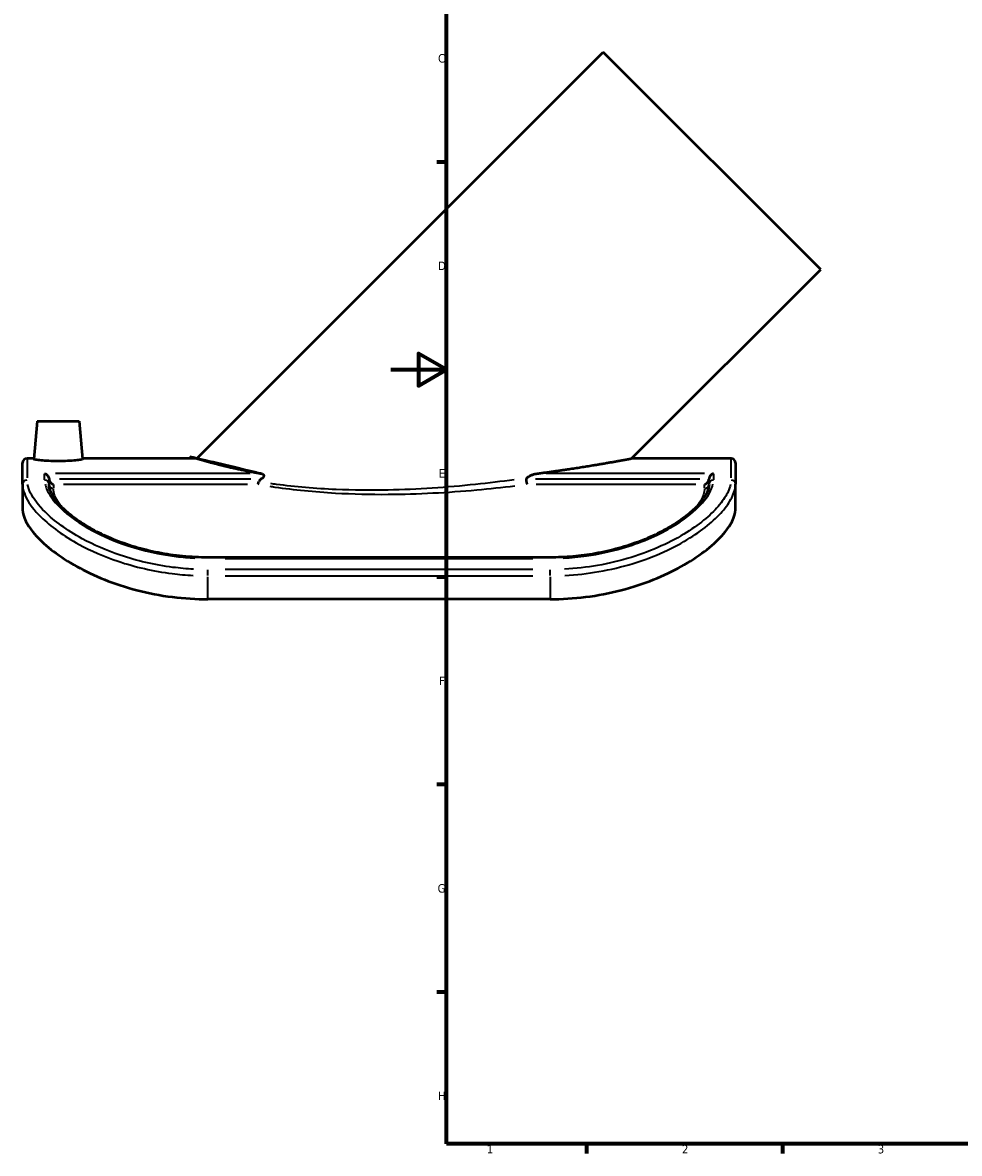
# Model space of a CAD drawing. Header units: millimetres. Extents: x -132 to 1005, y -184 to 847.
# Tile 1 of 5: x -132 to 203, y 17 to 421. Entities that reach past the tile are written whole.
import ezdxf

# ---------------------------------------------------------------- set-up
doc = ezdxf.new("R2010")
doc.units = ezdxf.units.MM
for name, color, linetype, lineweight in [('Border (ANSI)', 7, 'Continuous', 70), ('Visible (ANSI)', 7, 'Continuous', 50), ('Visible Narrow (ANSI)', 7, 'Continuous', 35)]:
    doc.layers.add(name, color=color, linetype=linetype, lineweight=lineweight)
doc.styles.add('Note Text (ANSI)', font='tahoma.ttf')

# ---------------------------------------------------------------- blocks, each defined once
blk = doc.blocks.new('Borders Default Border')
at = {"layer": 'Border (ANSI)'}
for p, q in [((20, 371.25), (16.55200004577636, 371.25)), ((20, 222.7499961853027), (16.55200004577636, 222.7499961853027)), ((20, 148.5000038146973), (16.55200004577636, 148.5000038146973)), ((20, 74.25000190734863), (16.55200004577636, 74.25000190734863)), ((70.08333206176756, 20), (70.08333206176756, 16.55200004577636)), ((140.1666641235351, 20), (140.1666641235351, 16.55200004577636))]:
    blk.add_line(p, q, dxfattribs=at)
at = {"layer": 'Border (ANSI)', "flags": 128}
for points in [[(20, 20), (20, 574.000015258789), (820.999984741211, 574.000015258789), (820.999984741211, 20), (20, 20)], [(0, 297.0000076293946), (20, 297.0000076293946), (10, 302.773494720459), (10, 291.2265014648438), (20, 297.0000076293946)]]:
    blk.add_lwpolyline(points, dxfattribs=at)
at = {"layer": 'Border (ANSI)', "char_height": 3.048000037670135, "attachment_point": 7, "style": 'Note Text (ANSI)'}
for s, insert in [('C', (16.95163907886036, 406.7966596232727)), ('D', (16.95930643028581, 332.600999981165)), ('E', (17.20507306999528, 258.350999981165)), ('F', (17.28781862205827, 184.100999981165)), ('G', (16.81084813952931, 109.7917195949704)), ('H', (16.96548147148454, 35.600999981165)), ('1', (34.3540311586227, 16.55199996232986)), ('2', (104.2008390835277, 16.55199996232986)), ('3', (174.2597883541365, 16.48777954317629))]:
    blk.add_mtext(s, dxfattribs=dict(at, insert=insert))

msp = doc.modelspace()

# ---------------------------------------------------------------- linework, layer by layer
at = {"layer": 'Visible (ANSI)'}
for p, q in [((-69.35481304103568, 265.2062126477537), (76.0451869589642, 410.6062126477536)), ((153.8269328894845, 332.8244667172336), (76.0451869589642, 410.6062126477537)), ((86.20867882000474, 265.2062126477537), (153.8269328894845, 332.8244667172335)), ((-126.4230671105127, 278.6062126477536), (-127.6179145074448, 264.949044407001)), ((-126.4230671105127, 278.6062126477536), (-111.4230671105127, 278.6062126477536)), ((-111.4230671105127, 278.6062126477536), (-110.2282197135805, 264.949044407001)), ((-131.6730671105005, 255.9672209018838), (-131.6730671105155, 263.6312126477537)), ((-127.5954152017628, 265.2062126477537), (-130.0980671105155, 265.2062126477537)), ((-69.3548130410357, 265.2062126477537), (-110.2507190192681, 265.2062126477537)), ((121.7519328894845, 265.2062126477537), (86.20867882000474, 265.2062126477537)), ((123.3269328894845, 263.6312126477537), (123.3269328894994, 255.9672209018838)), ((-131.6730671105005, 255.9672209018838), (-131.6730671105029, 246.790953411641)), ((123.3269328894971, 246.790953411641), (123.3269328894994, 255.9672209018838)), ((57.02693288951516, 229.7799589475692), (-65.37306711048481, 229.7799589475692)), ((57.02693288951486, 214.8473027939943), (-65.37306711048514, 214.8473027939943))]:
    msp.add_line(p, q, dxfattribs=at)
for centre, start, end in [((-130.0980671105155, 263.6312126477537), 90, 180), ((121.7519328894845, 263.6312126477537), 0, 90)]:
    msp.add_arc(centre, 1.575, start, end, dxfattribs=at)
for points, knots in [([(-118.9230671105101, 264.2397399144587), (-120.0215948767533, 264.2397399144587), (-121.1921911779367, 264.2638999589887), (-123.3421089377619, 264.3564215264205), (-124.3214816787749, 264.424146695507), (-125.8640814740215, 264.5669280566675), (-126.5303310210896, 264.6513764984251), (-127.4098936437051, 264.8125554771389), (-127.6231945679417, 264.8886930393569), (-127.6179145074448, 264.949044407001)], [0, 0, 0, 0, 0.3295583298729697, 0.3295583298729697, 0.6591166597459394, 0.6591166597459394, 0.9885033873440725, 0.9885033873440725, 1.317890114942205, 1.317890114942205, 1.317890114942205, 1.317890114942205]), ([(-110.2282197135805, 264.949044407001), (-110.2229396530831, 264.8886930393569), (-110.4362405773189, 264.8125554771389), (-111.3158031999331, 264.6513764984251), (-111.9820527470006, 264.5669280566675), (-113.5246525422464, 264.424146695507), (-114.5040252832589, 264.3564215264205), (-116.6539430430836, 264.2638999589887), (-117.8245393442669, 264.2397399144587), (-118.9230671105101, 264.2397399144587)], [3.933515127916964, 3.933515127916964, 3.933515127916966, 3.933515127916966, 4.262901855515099, 4.262901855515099, 4.592288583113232, 4.592288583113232, 4.921846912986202, 4.921846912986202, 5.251405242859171, 5.251405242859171, 5.251405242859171, 5.251405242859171]), ([(-69.35481304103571, 265.2062126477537), (-69.35481304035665, 265.2062126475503), (-68.9658784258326, 265.0895135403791), (-67.35309127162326, 264.6224802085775), (-66.12922189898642, 264.272572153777), (-62.91759597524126, 263.4079000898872), (-60.92553822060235, 262.8931404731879), (-56.35948251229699, 261.8083031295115), (-53.78512501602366, 261.2395912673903), (-49.58652711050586, 260.4034861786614), (-48.0094231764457, 260.105913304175), (-46.35711644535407, 259.8144697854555)], [9.49590903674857, 9.49590903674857, 9.495909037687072, 9.495909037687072, 10.57265007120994, 10.57265007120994, 11.64939110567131, 11.64939110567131, 12.72613214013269, 12.72613214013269, 13.80287317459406, 13.80287317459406, 14.39649952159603, 14.39649952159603, 14.39649952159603, 14.39649952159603]), ([(52.42749649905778, 259.8144697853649), (56.6557870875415, 260.3657901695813), (60.65706471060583, 260.9387836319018), (67.1789293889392, 261.9296565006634), (70.01193238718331, 262.3817186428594), (75.25867303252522, 263.2508923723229), (77.67195862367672, 263.6675135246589), (81.72742121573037, 264.3836668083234), (83.37206376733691, 264.6831988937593), (85.6134520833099, 265.0947979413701), (86.20867881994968, 265.2062126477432), (86.20867882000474, 265.2062126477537)], [24.22178403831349, 24.22178403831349, 24.22178403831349, 24.22178403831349, 25.58941610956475, 25.58941610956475, 26.64604310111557, 26.64604310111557, 27.70267009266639, 27.70267009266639, 28.75929708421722, 28.75929708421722, 29.81592407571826, 29.81592407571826, 29.81592407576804, 29.81592407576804]), ([(-123.7980671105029, 259.8144697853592), (-123.7961977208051, 259.8140006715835), (-123.794328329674, 259.8135283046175), (-123.6271131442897, 259.7709845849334), (-123.4608024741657, 259.7032232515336), (-123.1467351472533, 259.522191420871), (-122.9965077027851, 259.4100587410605), (-122.7156821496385, 259.1358114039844), (-122.5836199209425, 258.9708121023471), (-122.3950643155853, 258.6403417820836), (-122.3283570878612, 258.4859363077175), (-122.2445869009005, 258.1805675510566), (-122.2234909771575, 258.0359048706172), (-122.2230692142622, 257.8917426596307), (-122.2230671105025, 257.8903043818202), (-122.2230671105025, 257.8888669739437)], [-0.0007949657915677, -0.0007949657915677, -0.0007949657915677, -0.0007949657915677, 0, 0, 0.0703142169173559, 0.0703142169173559, 0.1373163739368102, 0.1373163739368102, 0.2056312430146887, 0.2056312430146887, 0.2568164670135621, 0.2568164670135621, 0.3014758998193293, 0.3014758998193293, 0.3019262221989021, 0.3019262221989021, 0.3019262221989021, 0.3019262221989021]), ([(-46.35711644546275, 259.8144697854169), (-46.2691331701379, 259.7989440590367), (-46.18288788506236, 259.7793732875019), (-45.96246042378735, 259.7149572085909), (-45.83440003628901, 259.6624515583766), (-45.61028680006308, 259.5233750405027), (-45.51308987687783, 259.4383423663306), (-45.41323061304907, 259.2607953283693), (-45.38747023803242, 259.1885211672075), (-45.36991071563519, 259.0328394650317), (-45.37835456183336, 258.9493608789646), (-45.42681424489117, 258.7696813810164), (-45.47918728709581, 258.6632463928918), (-45.61397442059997, 258.4633547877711), (-45.69592925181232, 258.3696560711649), (-45.77619199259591, 258.2893933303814), (-45.93290925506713, 258.1326760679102), (-46.10291318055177, 257.9990640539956), (-46.28279092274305, 257.8817533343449)], [-0.2519274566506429, -0.2519274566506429, -0.2519274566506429, -0.2519274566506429, -0.2212421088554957, -0.2212421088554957, -0.1704336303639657, -0.1704336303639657, -0.119625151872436, -0.119625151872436, -0.0938651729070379, -0.0938651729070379, -0.06810519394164, -0.06810519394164, -0.0340525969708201, -0.0340525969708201, 0, 0, 0, 0.066489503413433, 0.066489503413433, 0.066489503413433, 0.066489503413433]), ([(48.72250849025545, 258.2119655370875), (48.74699385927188, 258.2388991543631), (48.77179590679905, 258.2647701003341), (48.7964191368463, 258.2893933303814), (49.05680916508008, 258.5497833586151), (49.38258070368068, 258.7649357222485), (50.06441568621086, 259.134434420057), (50.42159499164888, 259.2855465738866), (51.27239337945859, 259.5898810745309), (51.86840326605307, 259.7386176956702), (52.42749649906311, 259.8144697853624)], [-0.0104467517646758, -0.0104467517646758, -0.0104467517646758, -0.0104467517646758, 0, 0, 0, 0.1104741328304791, 0.1104741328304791, 0.2209482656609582, 0.2209482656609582, 0.396513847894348, 0.396513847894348, 0.396513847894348, 0.396513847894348]), ([(115.4519328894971, 259.8144697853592), (115.4500634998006, 259.8140006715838), (115.4481941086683, 259.8135283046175), (115.2809789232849, 259.7709845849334), (115.1146682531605, 259.7032232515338), (114.8006009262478, 259.522191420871), (114.6503734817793, 259.4100587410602), (114.3695479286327, 259.1358114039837), (114.2374856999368, 258.9708121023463), (114.0489300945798, 258.6403417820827), (113.9822228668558, 258.4859363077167), (113.8984526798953, 258.1805675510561), (113.8773567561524, 258.0359048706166), (113.8769349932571, 257.8917426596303), (113.8769328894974, 257.8903043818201), (113.8769328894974, 257.8888669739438)], [-0.7098028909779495, -0.7098028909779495, -0.7098028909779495, -0.7098028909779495, -0.7088303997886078, -0.7088303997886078, -0.6228141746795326, -0.6228141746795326, -0.5408496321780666, -0.5408496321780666, -0.4572792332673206, -0.4572792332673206, -0.3946637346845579, -0.3946637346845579, -0.3400313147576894, -0.3400313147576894, -0.339480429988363, -0.339480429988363, -0.339480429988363, -0.339480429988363]), ([(-65.37306711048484, 229.7799589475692), (-66.88765136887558, 229.7799589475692), (-68.40222395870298, 229.816776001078), (-71.4216789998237, 229.9635073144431), (-72.92655943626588, 230.0734120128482), (-75.91661022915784, 230.3646574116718), (-77.40178438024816, 230.5459655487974), (-80.34236180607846, 230.9771983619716), (-81.7977832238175, 231.2270646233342), (-84.66877819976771, 231.7914400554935), (-86.08439887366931, 232.1058565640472), (-88.8658107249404, 232.7942330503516), (-90.23172011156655, 233.1680636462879), (-92.9039008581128, 233.9690791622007), (-94.2103449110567, 234.3960849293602), (-96.75429381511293, 235.2962866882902), (-97.99206233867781, 235.7692748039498), (-100.3903119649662, 236.7535627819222), (-101.5511504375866, 237.2646503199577), (-103.7884040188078, 238.3168367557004), (-104.8652596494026, 238.8577432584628), (-106.928764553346, 239.9611414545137), (-107.9159212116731, 240.5234871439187), (-109.7955340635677, 241.6614184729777), (-110.6884989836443, 242.236903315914), (-112.3764801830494, 243.393027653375), (-113.1719599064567, 243.9736221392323), (-114.6628305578, 245.1322463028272), (-115.3585766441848, 245.7102747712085), (-116.6487067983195, 246.8563642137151), (-117.243284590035, 247.424444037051), (-118.3305273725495, 248.54343055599), (-118.8231659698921, 249.0943369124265), (-119.706779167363, 250.1718804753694), (-120.0974123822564, 250.6984345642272), (-121.070469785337, 252.1586911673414), (-121.5232790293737, 253.0483673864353), (-122.0994576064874, 254.648485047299), (-122.2230671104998, 255.3557631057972), (-122.2230671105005, 255.9672209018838)], [0, 0, 0, 0, 0.4620233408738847, 0.4620233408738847, 0.9239825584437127, 0.9239825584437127, 1.385736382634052, 1.385736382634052, 1.847113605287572, 1.847113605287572, 2.307859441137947, 2.307859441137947, 2.767597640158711, 2.767597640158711, 3.225847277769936, 3.225847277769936, 3.682148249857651, 3.682148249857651, 4.136119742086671, 4.136119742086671, 4.587499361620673, 4.587499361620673, 5.036179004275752, 5.036179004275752, 5.482250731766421, 5.482250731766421, 5.926077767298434, 5.926077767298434, 6.368258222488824, 6.368258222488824, 6.809565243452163, 6.809565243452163, 7.250938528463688, 7.250938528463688, 7.693679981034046, 7.693679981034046, 8.52105020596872, 8.52105020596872, 9.348420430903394, 9.348420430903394, 9.348420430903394, 9.348420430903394]), ([(-122.2230499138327, 257.8817533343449), (-122.2229153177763, 257.8539321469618), (-122.2219907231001, 257.8259298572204), (-122.2174413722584, 257.7510823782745), (-122.2124515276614, 257.7041804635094), (-122.1901774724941, 257.5562384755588), (-122.1655677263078, 257.456403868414), (-122.089295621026, 257.2285416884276), (-122.0319695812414, 257.1045954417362), (-121.8749412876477, 256.8326994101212), (-121.7676776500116, 256.6924798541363), (-121.498328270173, 256.4071076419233), (-121.3277797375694, 256.2738433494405), (-120.9903959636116, 256.0746678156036), (-120.8214638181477, 256.0034531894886), (-120.651759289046, 255.9576436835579), (-120.6499131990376, 255.9571484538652), (-120.6480671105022, 255.9566563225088)], [0.0843257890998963, 0.0843257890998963, 0.0843257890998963, 0.0843257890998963, 0.0929902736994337, 0.0929902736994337, 0.1073626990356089, 0.1073626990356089, 0.1382748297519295, 0.1382748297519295, 0.1797567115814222, 0.1797567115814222, 0.2361615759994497, 0.2361615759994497, 0.3116604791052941, 0.3116604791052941, 0.3823278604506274, 0.3823278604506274, 0.3831050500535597, 0.3831050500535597, 0.3831050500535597, 0.3831050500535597]), ([(-47.54187805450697, 255.9566563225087), (-47.5413246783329, 255.9571550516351), (-47.54077129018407, 255.957656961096), (-47.50090106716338, 255.9940466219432), (-47.4616443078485, 256.0458731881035), (-47.38534951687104, 256.1787911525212), (-47.34851614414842, 256.259340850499), (-47.26101254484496, 256.49433051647), (-47.21382994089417, 256.6635565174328), (-47.17527619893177, 256.8519025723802)], [-0.0005827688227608, -0.0005827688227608, -0.0005827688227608, -0.0005827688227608, 0, 0, 0.0414035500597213, 0.0414035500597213, 0.0825734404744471, 0.0825734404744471, 0.145209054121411, 0.145209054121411, 0.145209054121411, 0.145209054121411]), ([(-46.28279092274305, 257.8817533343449), (-46.46466094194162, 257.7599598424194), (-46.64477140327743, 257.6184042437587), (-46.86872833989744, 257.3944473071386), (-46.95017531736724, 257.3015345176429), (-47.08454885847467, 257.1034243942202), (-47.13706760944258, 256.9980105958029), (-47.16864452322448, 256.8817613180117), (-47.17220565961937, 256.86690303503), (-47.17527619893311, 256.8519025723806)], [0.7865491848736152, 0.7865491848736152, 0.7865491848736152, 0.7865491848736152, 0.8477666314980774, 0.8477666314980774, 0.881566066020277, 0.881566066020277, 0.9153655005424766, 0.9153655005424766, 0.9202322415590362, 0.9202322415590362, 0.9202322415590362, 0.9202322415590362]), ([(48.72250849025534, 258.2119655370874), (48.67237186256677, 258.1568158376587), (48.62745412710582, 258.0942099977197), (48.5805134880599, 257.9794944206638), (48.56984276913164, 257.9315022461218), (48.56985682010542, 257.8821672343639), (48.5698570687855, 257.8819602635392), (48.56985750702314, 257.8817533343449)], [0, 0, 0, 0, 0.0223747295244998, 0.0223747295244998, 0.037628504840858, 0.037628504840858, 0.0376927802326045, 0.0376927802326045, 0.0376927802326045, 0.0376927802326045]), ([(48.93154521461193, 255.9566563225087), (48.93111832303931, 255.9571558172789), (48.93069142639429, 255.9576585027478), (48.90094421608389, 255.9929087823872), (48.87169848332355, 256.0425872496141), (48.81470915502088, 256.169626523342), (48.78713911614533, 256.2465521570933), (48.71996908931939, 256.4757249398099), (48.68324367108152, 256.6438222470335), (48.62379557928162, 257.0135400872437), (48.60132262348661, 257.2107487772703), (48.57600530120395, 257.5705530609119), (48.57018131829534, 257.7288545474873), (48.56985750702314, 257.8817533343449)], [-0.2829430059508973, -0.2829430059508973, -0.2829430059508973, -0.2829430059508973, -0.2823695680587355, -0.2823695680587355, -0.2429847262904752, -0.2429847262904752, -0.2036620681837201, -0.2036620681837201, -0.1415271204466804, -0.1415271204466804, -0.0809029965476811, -0.0809029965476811, -0.0332451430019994, -0.0332451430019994, -0.0332451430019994, -0.0332451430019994]), ([(113.8769328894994, 255.9672209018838), (113.8769328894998, 255.6217810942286), (113.8377751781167, 255.246767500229), (113.6652106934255, 254.434362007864), (113.5316375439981, 253.9972072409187), (113.1588890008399, 253.0701435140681), (112.9203416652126, 252.5806997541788), (112.3406307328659, 251.5733410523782), (112.002972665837, 251.0568468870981), (111.2257299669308, 249.998756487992), (110.7875748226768, 249.4575882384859), (109.8097667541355, 248.3559397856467), (109.2706802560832, 247.7955658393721), (108.0920165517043, 246.6622171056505), (107.4526144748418, 246.0892642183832), (106.0749834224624, 244.9378353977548), (105.3366812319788, 244.3593579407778), (103.7634435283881, 243.2041010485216), (102.9282503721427, 242.627335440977), (101.1639876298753, 241.4828877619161), (100.2345298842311, 240.9152616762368), (98.28520062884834, 239.7966917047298), (97.26485456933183, 239.2458521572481), (95.13820464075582, 238.1687117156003), (94.0314317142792, 237.642579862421), (91.73761577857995, 236.6228634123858), (90.55014228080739, 236.1294942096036), (88.10182276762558, 235.1832039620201), (86.84061398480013, 234.7305253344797), (84.25284248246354, 233.8731431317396), (82.92600074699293, 233.4686831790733), (80.2158967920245, 232.7146173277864), (78.83242752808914, 232.3652271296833), (76.01878950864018, 231.7273230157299), (74.58850829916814, 231.438984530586), (70.52938203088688, 230.7232129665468), (67.86229223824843, 230.3709000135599), (62.47237658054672, 229.8992602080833), (59.74966170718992, 229.7799589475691), (57.02693288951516, 229.7799589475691)], [0, 0, 0, 0, 0.4674183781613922, 0.4674183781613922, 0.9348367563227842, 0.9348367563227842, 1.399618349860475, 1.399618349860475, 1.849850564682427, 1.849850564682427, 2.294187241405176, 2.294187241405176, 2.73612489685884, 2.73612489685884, 3.177328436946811, 3.177328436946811, 3.618889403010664, 3.618889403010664, 4.061690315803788, 4.061690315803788, 4.506441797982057, 4.506441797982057, 4.953626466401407, 4.953626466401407, 5.403457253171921, 5.403457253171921, 5.855946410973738, 5.855946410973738, 6.310933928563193, 6.310933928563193, 6.768107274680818, 6.768107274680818, 7.227032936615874, 7.227032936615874, 7.687232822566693, 7.687232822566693, 8.517800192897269, 8.517800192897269, 9.348367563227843, 9.348367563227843, 9.348367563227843, 9.348367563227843]), ([(112.3019328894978, 255.9566563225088), (112.3037790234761, 255.9571484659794), (112.3056251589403, 255.957643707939), (112.4709656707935, 256.0022752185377), (112.6354503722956, 256.0709748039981), (112.9638327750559, 256.2618432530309), (113.129688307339, 256.3887122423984), (113.3997260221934, 256.6658424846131), (113.5108490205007, 256.8067910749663), (113.6739525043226, 257.0808632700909), (113.733709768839, 257.2058950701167), (113.8146541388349, 257.4385966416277), (113.8412151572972, 257.5421181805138), (113.8652538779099, 257.6952876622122), (113.870639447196, 257.7435188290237), (113.8757156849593, 257.8217980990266), (113.8767711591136, 257.851878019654), (113.8769156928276, 257.8817533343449)], [-0.0007814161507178, -0.0007814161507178, -0.0007814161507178, -0.0007814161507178, 0, 0, 0.0692027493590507, 0.0692027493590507, 0.1428106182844, 0.1428106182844, 0.2007073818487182, 0.2007073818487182, 0.2431007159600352, 0.2431007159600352, 0.2753866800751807, 0.2753866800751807, 0.2902389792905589, 0.2902389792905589, 0.2995905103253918, 0.2995905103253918, 0.2995905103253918, 0.2995905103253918]), ([(-131.6730671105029, 246.790953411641), (-131.6730671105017, 245.6244602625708), (-131.3175335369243, 244.2395741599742), (-129.7368564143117, 241.1181587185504), (-128.5109367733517, 239.3820981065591), (-125.1856553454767, 235.7421026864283), (-123.082222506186, 233.8353816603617), (-118.142653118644, 230.0848748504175), (-115.3062476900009, 228.2428655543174), (-109.3187761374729, 224.9188518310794), (-105.9990886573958, 223.3216965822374), (-98.76443856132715, 220.4257931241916), (-94.849725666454, 219.1282859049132), (-86.68068861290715, 217.0107911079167), (-82.41978677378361, 216.1899749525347), (-73.84969610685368, 215.1080028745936), (-69.54043887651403, 214.8473027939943), (-65.37306711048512, 214.8473027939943)], [11.64548718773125, 11.64548718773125, 11.64548718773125, 11.64548718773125, 12.94532881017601, 12.94532881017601, 14.24517043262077, 14.24517043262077, 15.54501205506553, 15.54501205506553, 16.84485367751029, 16.84485367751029, 18.09506520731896, 18.09506520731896, 19.34527673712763, 19.34527673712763, 20.59548826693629, 20.59548826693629, 21.84569979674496, 21.84569979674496, 21.84569979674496, 21.84569979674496]), ([(57.02693288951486, 214.8473027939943), (61.19430465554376, 214.8473027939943), (65.50356188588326, 215.1080028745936), (74.0736525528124, 216.1899749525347), (78.33455439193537, 217.0107911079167), (86.50359144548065, 219.1282859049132), (90.41830434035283, 220.4257931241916), (97.65295443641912, 223.3216965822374), (100.9726419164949, 224.9188518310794), (106.9601134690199, 228.2428655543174), (109.7965188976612, 230.0848748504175), (114.7360882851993, 233.8353816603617), (116.8395211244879, 235.7421026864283), (120.1648025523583, 239.3820981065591), (121.3907221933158, 241.1181587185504), (122.9713993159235, 244.2395741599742), (123.3269328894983, 245.6244602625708), (123.3269328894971, 246.790953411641)], [43.69139959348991, 43.69139959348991, 43.69139959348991, 43.69139959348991, 44.94161112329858, 44.94161112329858, 46.19182265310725, 46.19182265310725, 47.44203418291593, 47.44203418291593, 48.69224571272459, 48.69224571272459, 49.99208733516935, 49.99208733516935, 51.29192895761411, 51.29192895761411, 52.59177058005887, 52.59177058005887, 53.89161220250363, 53.89161220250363, 53.89161220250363, 53.89161220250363])]:
    msp.add_open_spline(points, degree=3, knots=knots, dxfattribs=at)
for points in [[(-122.2230671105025, 257.8888669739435), (-122.2230671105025, 257.8864942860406), (-122.2230613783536, 257.884123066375), (-122.2230499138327, 257.8817533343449)], [(113.8769156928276, 257.8817533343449), (113.8769271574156, 257.8841230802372), (113.8769328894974, 257.8864942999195), (113.8769328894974, 257.8888669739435)]]:
    msp.add_open_spline(points, degree=3, dxfattribs=at)
at = {"layer": 'Visible Narrow (ANSI)'}
for p, q in [((-130.0980671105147, 265.18672559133), (-130.0980671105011, 258.219609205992)), ((121.7519328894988, 258.219609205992), (121.7519328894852, 265.18672559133)), ((-123.7980671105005, 257.5975912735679), (-123.7980671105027, 259.7071209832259)), ((-50.22916397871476, 259.814469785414), (-119.9260195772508, 259.8144697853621)), ((112.3007110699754, 259.8144697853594), (55.57871831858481, 259.8144697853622)), ((115.4519328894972, 259.7071209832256), (115.4519328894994, 257.5975912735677)), ((-122.2230671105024, 257.7992390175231), (-122.2230671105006, 256.0697346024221)), ((-120.6480671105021, 255.8858172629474), (-120.6480671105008, 254.5422782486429)), ((-118.4260369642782, 257.8817533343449), (-50.07980387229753, 257.8817533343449)), ((-116.9927576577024, 255.9566563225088), (-51.19718750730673, 255.9566563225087)), ((51.83521041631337, 257.8817533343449), (110.6115627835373, 257.8817533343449)), ((52.10006459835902, 255.9566563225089), (109.1334135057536, 255.9566563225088)), ((112.3019328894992, 254.542278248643), (112.3019328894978, 255.8858172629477)), ((113.8769328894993, 256.0697346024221), (113.8769328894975, 257.799239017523)), ((-65.37306711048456, 229.4800854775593), (-65.37306711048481, 229.7791005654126)), ((-59.25306711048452, 229.4488724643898), (50.90693288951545, 229.4488724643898)), ((57.02693288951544, 229.4800854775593), (57.02693288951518, 229.7791005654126)), ((-65.37306711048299, 223.321280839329), (-65.37306711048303, 225.3700224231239)), ((-65.37306711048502, 215.2661168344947), (-65.37306711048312, 222.8047695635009)), ((50.90693288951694, 225.4536524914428), (-59.25306711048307, 225.4536524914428)), ((-59.25306711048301, 223.2235836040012), (50.90693288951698, 223.2235836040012)), ((57.026932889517, 223.3212808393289), (57.02693288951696, 225.3700224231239)), ((57.02693288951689, 222.8047695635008), (57.02693288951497, 215.2661168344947))]:
    msp.add_line(p, q, dxfattribs=at)
for centre, major_axis, ratio, start_param, end_param in [((-130.0980671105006, 255.9672209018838), (-1.574999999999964, -1.18e-14), 0.9545231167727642, 4.790928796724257, 6.204645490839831), ((-123.7980671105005, 255.9672209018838), (1.57499999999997, -3.55e-14), 0.9545231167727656, 0.0785398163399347, 1.492256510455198), ((-120.6480671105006, 255.9672209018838), (-1.574999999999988, 0), 0.9545231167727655, 0.0785398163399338, 1.492256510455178), ((112.3019328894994, 255.9672209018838), (1.575000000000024, 0), 0.9545231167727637, 4.790928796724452, 6.204645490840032), ((115.4519328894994, 255.9672209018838), (-1.575000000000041, 0), 0.9545231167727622, 4.790928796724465, 6.204645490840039), ((121.7519328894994, 255.9672209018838), (1.574999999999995, 2.26e-14), 0.9545231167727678, 0.0785398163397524, 1.492256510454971)]:
    msp.add_ellipse(centre, major_axis=major_axis, ratio=ratio, start_param=start_param, end_param=end_param, dxfattribs=at)
for points, knots in [([(-70.53800059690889, 225.5877546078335), (-73.00386408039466, 225.715685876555), (-75.45848592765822, 225.9345943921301), (-84.4749967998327, 227.0768610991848), (-90.85923277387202, 228.5704277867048), (-101.6823078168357, 232.2361593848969), (-106.2684481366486, 234.2612773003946), (-115.8419342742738, 239.4850052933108), (-120.3717734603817, 242.839965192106), (-126.0335269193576, 248.4323382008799), (-127.7584250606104, 250.7228165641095), (-129.3561705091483, 253.8744556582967), (-129.7226460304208, 254.8898493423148), (-129.9209646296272, 255.8394045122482)], [0.5170373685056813, 0.5170373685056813, 0.5170373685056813, 0.5170373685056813, 1.259142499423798, 1.259142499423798, 3.273770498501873, 3.273770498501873, 4.971989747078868, 4.971989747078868, 7.279138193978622, 7.279138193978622, 8.959446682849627, 8.959446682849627, 9.823710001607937, 9.823710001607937, 9.823710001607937, 9.823710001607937]), ([(-123.6381264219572, 256.0028119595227), (-123.526193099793, 255.4709903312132), (-123.3549447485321, 254.9181989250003), (-122.2799668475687, 252.2728690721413), (-120.6254005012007, 249.9447719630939), (-115.3076067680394, 244.767263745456), (-111.3687521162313, 241.8998227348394), (-102.8154302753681, 237.2990874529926), (-98.55159416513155, 235.4580917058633), (-88.59295705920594, 232.1910079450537), (-82.78045444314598, 230.8768625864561), (-74.55269991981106, 229.8704028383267), (-72.30276883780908, 229.6771779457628), (-70.04233259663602, 229.5649168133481)], [-8.880999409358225, -8.880999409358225, -8.880999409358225, -8.880999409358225, -8.392686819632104, -8.392686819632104, -6.621632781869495, -6.621632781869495, -4.57534878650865, -4.57534878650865, -2.984056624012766, -2.984056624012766, -1.147714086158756, -1.147714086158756, -0.4674210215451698, -0.4674210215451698, -0.4674210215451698, -0.4674210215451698]), ([(-43.22762553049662, 255.2544684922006), (-42.62512711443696, 255.1623770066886), (-42.01753970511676, 255.0719784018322), (-34.61770367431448, 254.0017951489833), (-27.2718720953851, 253.2619502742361), (-13.54964974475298, 252.4800203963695), (-7.212613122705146, 252.334168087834), (-0.8916734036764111, 252.3739498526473), (9.826399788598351, 252.4414056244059), (20.50021981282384, 253.0400143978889), (35.39794918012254, 254.3825452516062), (39.93768298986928, 254.8644989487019), (44.36036820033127, 255.3913888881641)], [39.14445820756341, 39.14445820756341, 39.14445820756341, 39.14445820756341, 39.35039139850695, 39.35039139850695, 41.63335458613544, 41.63335458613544, 43.52997624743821, 43.52997624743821, 43.52997624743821, 46.74597429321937, 46.74597429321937, 48.19073871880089, 48.19073871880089, 48.19073871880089, 48.19073871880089]), ([(44.17594672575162, 257.5773119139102), (39.67137406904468, 256.9690799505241), (35.0429745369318, 256.4060852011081), (20.1835558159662, 254.8466199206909), (9.64989985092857, 254.10219983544), (-0.9199301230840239, 253.8858644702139), (-7.15344401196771, 253.7582815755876), (-13.40022241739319, 253.8152516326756), (-26.92045044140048, 254.4025638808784), (-34.15363568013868, 255.0367420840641), (-41.53080355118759, 256.0115844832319), (-42.22245538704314, 256.106365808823), (-42.90725800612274, 256.2034708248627)], [-48.23832969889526, -48.23832969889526, -48.23832969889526, -48.23832969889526, -46.74597429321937, -46.74597429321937, -43.52997624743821, -43.52997624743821, -43.52997624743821, -41.63335458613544, -41.63335458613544, -39.35039139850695, -39.35039139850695, -39.11186052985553, -39.11186052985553, -39.11186052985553, -39.11186052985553]), ([(61.69611164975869, 229.5650822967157), (64.52747118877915, 229.7058380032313), (67.342269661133, 229.9735747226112), (74.48123207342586, 230.9791096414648), (78.73549731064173, 231.8991420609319), (89.25865503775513, 234.9575204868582), (95.15088575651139, 237.5036012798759), (105.0106805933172, 243.2084684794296), (108.9169515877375, 246.3667897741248), (113.6266903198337, 251.7432585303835), (114.8700003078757, 254.0181452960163), (115.2902018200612, 256.0008769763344)], [-8.88094918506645, -8.88094918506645, -8.88094918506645, -8.88094918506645, -8.028810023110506, -8.028810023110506, -6.683282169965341, -6.683282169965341, -4.510112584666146, -4.510112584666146, -2.284251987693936, -2.284251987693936, -0.467418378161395, -0.467418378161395, -0.467418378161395, -0.467418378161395]), ([(121.5750017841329, 255.8396793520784), (121.4136747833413, 255.0669022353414), (121.1408963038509, 254.250453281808), (120.0774368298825, 251.9128034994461), (119.052914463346, 250.3151536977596), (115.0117644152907, 245.4403184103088), (111.0080423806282, 241.9806188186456), (103.1451590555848, 237.040370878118), (100.0942173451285, 235.3907257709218), (90.06324336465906, 230.813882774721), (82.28005007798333, 228.3508756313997), (70.1698926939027, 226.2448175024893), (66.19570043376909, 225.7966568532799), (62.191730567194, 225.5883005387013)], [0.5170344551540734, 0.5170344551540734, 0.5170344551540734, 0.5170344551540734, 1.220547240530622, 1.220547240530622, 2.441094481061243, 2.441094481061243, 4.799308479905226, 4.799308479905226, 6.058053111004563, 6.058053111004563, 8.618608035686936, 8.618608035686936, 9.823654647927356, 9.823654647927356, 9.823654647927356, 9.823654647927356]), ([(-131.4916550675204, 254.2755651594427), (-131.2885106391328, 253.2925025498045), (-130.9131174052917, 252.2439637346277), (-129.2764928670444, 248.9966314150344), (-127.5096215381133, 246.6454210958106), (-121.7100965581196, 240.9196673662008), (-117.0700295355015, 237.4962141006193), (-107.2635848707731, 232.1747586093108), (-102.5658466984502, 230.1147329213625), (-91.47940598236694, 226.3881888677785), (-84.9398178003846, 224.8715869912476), (-75.7039016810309, 223.7118132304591), (-73.18954975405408, 223.4895785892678), (-70.66368264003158, 223.3597103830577)], [-9.823710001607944, -9.823710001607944, -9.823710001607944, -9.823710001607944, -8.959446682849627, -8.959446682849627, -7.279138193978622, -7.279138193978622, -4.971989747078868, -4.971989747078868, -3.273770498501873, -3.273770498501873, -1.259142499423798, -1.259142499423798, -0.5170373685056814, -0.5170373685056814, -0.5170373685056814, -0.5170373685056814]), ([(-118.0980504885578, 248.3738749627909), (-118.481130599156, 248.8738205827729), (-118.8206356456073, 249.3658359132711), (-120.0796751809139, 251.4185202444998), (-120.5781541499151, 252.8795609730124), (-120.6412077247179, 254.1826170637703)], [-1.792862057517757, -1.792862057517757, -1.792862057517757, -1.792862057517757, -1.394378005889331, -1.394378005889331, -0.0943611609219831, -0.0943611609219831, -0.0943611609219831, -0.0943611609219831]), ([(62.31740930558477, 223.360257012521), (66.4188106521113, 223.5717593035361), (70.48970979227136, 224.0267285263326), (82.8945523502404, 226.1654558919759), (90.86713967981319, 228.6672383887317), (101.1422045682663, 233.3251519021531), (104.2673870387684, 235.0052555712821), (112.3216035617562, 240.0427847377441), (116.4227510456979, 243.5780229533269), (120.5622373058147, 248.5790771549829), (121.6116901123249, 250.2217801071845), (122.7010275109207, 252.6323122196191), (122.9804437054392, 253.4757944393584), (123.1456963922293, 254.2758442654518)], [-9.823654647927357, -9.823654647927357, -9.823654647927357, -9.823654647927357, -8.618608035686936, -8.618608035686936, -6.058053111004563, -6.058053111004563, -4.799308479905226, -4.799308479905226, -2.441094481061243, -2.441094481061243, -1.220547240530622, -1.220547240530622, -0.5170344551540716, -0.5170344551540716, -0.5170344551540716, -0.5170344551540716]), ([(112.2950821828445, 254.1826297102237), (112.2391873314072, 253.0261970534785), (111.8406587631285, 251.7457349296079), (110.7172325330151, 249.7254985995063), (110.2752599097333, 249.0570475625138), (109.7521846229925, 248.3739636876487)], [-8.757438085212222, -8.757438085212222, -8.757438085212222, -8.757438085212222, -7.60362487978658, -7.60362487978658, -7.058953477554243, -7.058953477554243, -7.058953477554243, -7.058953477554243])]:
    msp.add_open_spline(points, degree=3, knots=knots, dxfattribs=at)

# ---------------------------------------------------------------- block references
msp.add_blockref('Borders Default Border', (0, 0))

doc.saveas('drawing.dxf')
